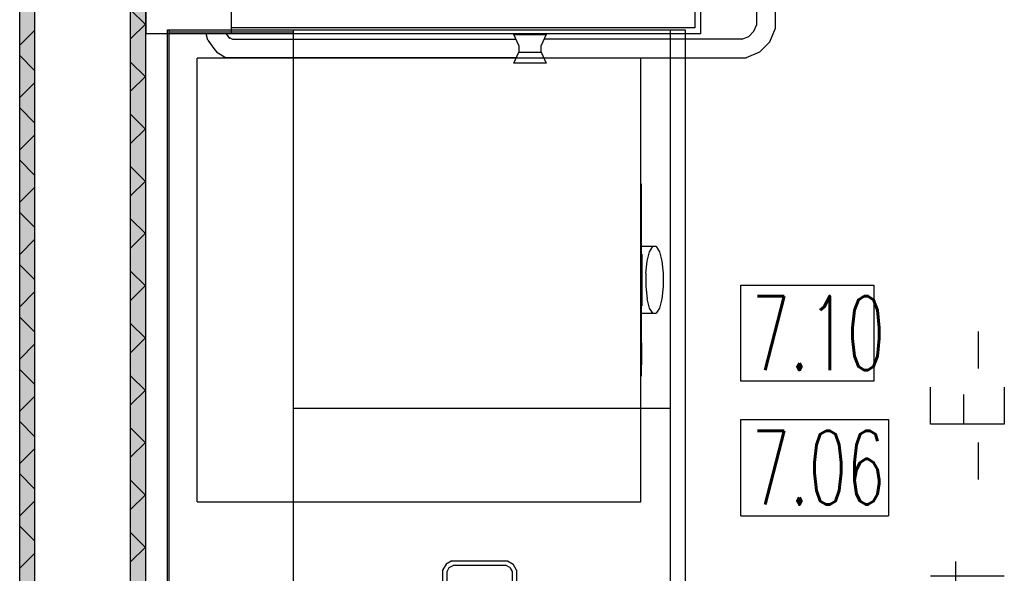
# Model space of a CAD drawing. Header units: millimetres. Extents: x 0 to 40100, y 0 to 29075.
# Tile 23 of 119: x 8487 to 9819, y 21192 to 21941. Entities that reach past the tile are written whole.
import ezdxf

# ---------------------------------------------------------------- set-up
doc = ezdxf.new("R2010")
doc.units = ezdxf.units.MM
doc.header["$MEASUREMENT"] = 0
doc.linetypes.add('AUSGEZOGEN', pattern=[0, 0])
doc.layers.get('0').update_dxf_attribs({"linetype": 'CONTINUOUS'})
for name, color, linetype, true_color in [('ibmp_KT_Einrichtung', 7, 'AUSGEZOGEN', 0x000080), ('ibmp_KT_Geräte_Ansicht', 1, 'AUSGEZOGEN', 0xff0000), ('ibmp_KT_Grundriss', 6, 'AUSGEZOGEN', 0xff00ff), ('ibmp_KT_Grundriss_Grundfläche', 7, 'AUSGEZOGEN', 0xffc6ff), ('ibmp_KT_Grundriss_Schraffur', 6, 'AUSGEZOGEN', 0xff00ff), ('IBMP_KT_POS-NUMMERN', 7, 'AUSGEZOGEN', 0xff8c55)]:
    doc.layers.add(name, color=color, linetype=linetype, true_color=true_color)
doc.styles.get("Standard").update_dxf_attribs({"font": 'TXT.SHX'})

# ---------------------------------------------------------------- blocks, each defined once
blk = doc.blocks.new('_SWS_COLOR_BLOCK_9')
at = {"layer": 'ibmp_KT_Grundriss_Grundfläche', "color": 0, "true_color": 0xfefefe}
for points in [[(8507.3, 17936.5), (8487.3, 23761.5), (8507.3, 23761.5)], [(8507.3, 17936.5), (8487.3, 17916.5), (8487.3, 23761.5)]]:
    blk.add_solid(points, dxfattribs=at)
at = {"color": 0, "true_color": 0x000000}
blk.add_attdef('', (0, 0), '', height=1, dxfattribs=at)
blk = doc.blocks.new('_SWS_COLOR_BLOCK_68')
at = {"layer": 'ibmp_KT_Grundriss_Grundfläche', "color": 0, "true_color": 0xfefefe}
for points in [[(8657.3, 18011.5), (8637.3, 23706.5), (8657.3, 23686.5)], [(8657.3, 18011.5), (8637.3, 17991.5), (8637.3, 23706.5)]]:
    blk.add_solid(points, dxfattribs=at)
at = {"color": 0, "true_color": 0x000000}
blk.add_attdef('', (0, 0), '', height=1, dxfattribs=at)
blk = doc.blocks.new('BLOCK_00350')
at = {"layer": 'ibmp_KT_Einrichtung', "color": 0, "linetype": 'AUSGEZOGEN', "true_color": 0x000000}
for p, q in [((8687.1, 19777.1), (8687.1, 21927.1)), ((8687.1, 21927.1), (9387.1, 21927.1)), ((8689.1, 21927.1), (8689.1, 19777.1)), ((8857.1, 21927.1), (8857.1, 19803.97)), ((9367.1, 19803.97), (9367.1, 21927.1)), ((9387.1, 21927.1), (9387.1, 19777.1)), ((8689.1, 21924.4), (8857.1, 21924.4)), ((9367.1, 21415.2), (8857.1, 21415.2))]:
    blk.add_line(p, q, dxfattribs=at)
at = {"color": 0, "true_color": 0x000000}
blk.add_attdef('', (0, 0), '', height=1, dxfattribs=at)
blk = doc.blocks.new('BLOCK_00353')
at = {"layer": 'ibmp_KT_Einrichtung', "color": 0, "linetype": 'AUSGEZOGEN', "true_color": 0x000000}
for p, q in [((9071.55, 21209.1), (9063.65, 21204.56)), ((9071.55, 21209.1), (9146.65, 21209.1)), ((9146.65, 21209.1), (9154.55, 21204.56)), ((9063.65, 21204.56), (9059.1, 21196.7)), ((9059.1, 21196.7), (9059.1, 21152.86)), ((9065.17, 21194.86), (9068.1, 21199.92)), ((9065.17, 21164.04), (9065.17, 21194.86)), ((9068.1, 21199.92), (9073.17, 21202.82)), ((9145.03, 21202.82), (9073.17, 21202.82)), ((9150.1, 21199.92), (9145.03, 21202.82)), ((9150.1, 21199.92), (9153.03, 21194.86)), ((9153.03, 21194.86), (9153.03, 21164.04)), ((9159.1, 21196.7), (9154.55, 21204.56)), ((9159.1, 21196.7), (9159.1, 21152.86)), ((9076.47, 21156.1), (9014.42, 21135.94)), ((9059.1, 21164.68), (9060.85, 21165.16)), ((9063.35, 21165.16), (9060.85, 21165.16)), ((9065.1, 21164.68), (9063.35, 21165.16)), ((9065.1, 21152.86), (9065.1, 21164.68)), ((9076.47, 21156.1), (9141.73, 21156.1)), ((9203.78, 21135.94), (9141.73, 21156.1)), ((9153.1, 21164.68), (9154.85, 21165.16)), ((9153.1, 21164.68), (9153.1, 21152.86)), ((9157.35, 21165.16), (9154.85, 21165.16)), ((9159.1, 21164.68), (9157.35, 21165.16)), ((9060.85, 21151.1), (9059.1, 21152.86)), ((9061.07, 21151.1), (9060.85, 21151.1)), ((9065.1, 21152.86), (9064.43, 21152.18)), ((9153.77, 21152.18), (9153.1, 21152.86)), ((9157.35, 21151.1), (9157.13, 21151.1)), ((9159.1, 21152.86), (9157.35, 21151.1)), ((9014.42, 21135.94), (8961.65, 21097.54)), ((9079.64, 21136.1), (9023.61, 21117.9)), ((9079.64, 21136.1), (9138.56, 21136.1)), ((9194.59, 21117.9), (9138.56, 21136.1)), ((9256.55, 21097.54), (9203.78, 21135.94)), ((9023.61, 21117.9), (8975.97, 21083.22)), ((9242.23, 21083.22), (9194.59, 21117.9)), ((8961.65, 21097.54), (8923.25, 21044.78)), ((9294.95, 21044.78), (9256.55, 21097.54)), ((8975.97, 21083.22), (8941.29, 21035.58)), ((9276.91, 21035.58), (9242.23, 21083.22)), ((8923.25, 21044.78), (8903.1, 20982.72)), ((8941.29, 21035.58), (8923.1, 20979.56)), ((9295.1, 20979.56), (9276.91, 21035.58)), ((9315.1, 20982.72), (9294.95, 21044.78)), ((9104.1, 21030.1), (9104.1, 20870.1)), ((9114.1, 21030.1), (9104.1, 21030.1)), ((9114.1, 20870.1), (9114.1, 21030.1)), ((9104.1, 20992.44), (9105.44, 20994.76)), ((9105.44, 20994.76), (9107.76, 20996.1)), ((9107.76, 20996.1), (9110.44, 20996.1)), ((9110.44, 20996.1), (9112.76, 20994.76)), ((9112.76, 20994.76), (9114.1, 20992.44)), ((8903.1, 20982.72), (8903.1, 20917.46)), ((9315.1, 20917.46), (9315.1, 20982.72)), ((8923.1, 20920.63), (8923.1, 20979.56)), ((9295.1, 20920.63), (9295.1, 20979.56)), ((8903.1, 20917.46), (8923.25, 20855.42)), ((8923.1, 20920.63), (8941.29, 20864.6)), ((9276.91, 20864.6), (9295.1, 20920.63)), ((9294.95, 20855.42), (9315.1, 20917.46)), ((9104.1, 20907.76), (9105.44, 20905.44)), ((9105.44, 20905.44), (9107.76, 20904.1)), ((9107.76, 20904.1), (9110.44, 20904.1)), ((9110.44, 20904.1), (9112.76, 20905.44)), ((9112.76, 20905.44), (9114.1, 20907.76)), ((8941.29, 20864.6), (8975.97, 20816.96)), ((9114.1, 20870.1), (9104.1, 20870.1)), ((9242.23, 20816.96), (9276.91, 20864.6)), ((8923.25, 20855.42), (8961.65, 20802.64)), ((9256.55, 20802.64), (9294.95, 20855.42)), ((9023.61, 20782.28), (8975.97, 20816.96)), ((9194.59, 20782.28), (9242.23, 20816.96)), ((8961.65, 20802.64), (9014.42, 20764.24)), ((9203.78, 20764.24), (9256.55, 20802.64)), ((9023.61, 20782.28), (9079.64, 20764.1)), ((9138.56, 20764.1), (9194.59, 20782.28)), ((9014.42, 20764.24), (9076.47, 20744.1)), ((9079.64, 20764.1), (9138.56, 20764.1)), ((9141.73, 20744.1), (9203.78, 20764.24)), ((9060.85, 20749.1), (9059.1, 20747.32)), ((9059.1, 20703.5), (9059.1, 20747.32)), ((9061.07, 20749.1), (9060.85, 20749.1)), ((9065.1, 20747.32), (9064.43, 20748)), ((9065.1, 20747.32), (9065.1, 20736.16)), ((9076.47, 20744.1), (9141.73, 20744.1)), ((9153.77, 20748), (9153.1, 20747.32)), ((9153.1, 20736.16), (9153.1, 20747.32)), ((9157.35, 20749.1), (9157.13, 20749.1)), ((9159.1, 20747.32), (9157.35, 20749.1)), ((9159.1, 20703.5), (9159.1, 20747.32)), ((9065.17, 20736.14), (9065.17, 20705.34)), ((9153.03, 20705.34), (9153.03, 20736.14)), ((9063.65, 20695.62), (9059.1, 20703.5)), ((9065.17, 20705.34), (9068.1, 20700.28)), ((9150.1, 20700.28), (9153.03, 20705.34)), ((9159.1, 20703.5), (9154.55, 20695.62)), ((9071.55, 20691.1), (9063.65, 20695.62)), ((9068.1, 20700.28), (9073.17, 20697.37)), ((9071.55, 20691.1), (9146.65, 20691.1)), ((9145.03, 20697.37), (9073.17, 20697.37)), ((9150.1, 20700.28), (9145.03, 20697.37)), ((9146.65, 20691.1), (9154.55, 20695.62))]:
    blk.add_line(p, q, dxfattribs=at)
at = {"color": 0, "true_color": 0x000000}
blk.add_attdef('', (0, 0), '', height=1, dxfattribs=at)
blk = doc.blocks.new('BLOCK_00354')
at = {"layer": 'ibmp_KT_Einrichtung', "color": 0, "linetype": 'AUSGEZOGEN', "true_color": 0x000000}
for p, q in [((8727.24, 21289.1), (8727.24, 21889.1)), ((9327.24, 21889.1), (8727.24, 21889.1)), ((9327.24, 21289.1), (9327.24, 21889.1)), ((9327.24, 21719.1), (9327.74, 21719.1)), ((9327.74, 21719.1), (9327.74, 21459.1)), ((9347.9, 21634.1), (9327.74, 21634.1)), ((9338.99, 21627.24), (9343.27, 21634.1)), ((9347.9, 21634.1), (9352.18, 21627.24)), ((9327.74, 21624.1), (9328.24, 21624.1)), ((9328.24, 21624.1), (9328.24, 21554.1)), ((9335.71, 21614.58), (9338.99, 21627.24)), ((9352.18, 21627.24), (9355.46, 21614.58)), ((9333.94, 21598.04), (9335.71, 21614.58)), ((9355.46, 21614.58), (9357.24, 21598.06)), ((9333.94, 21598.04), (9333.94, 21580.14)), ((9357.24, 21598.06), (9357.24, 21580.14)), ((9333.94, 21580.14), (9335.71, 21563.6)), ((9357.24, 21580.14), (9355.46, 21563.6)), ((9328.24, 21554.1), (9327.74, 21554.1)), ((9338.99, 21550.94), (9335.71, 21563.6)), ((9355.46, 21563.6), (9352.19, 21550.96)), ((9327.74, 21544.1), (9347.9, 21544.1)), ((9343.27, 21544.1), (9338.99, 21550.94)), ((9352.19, 21550.96), (9347.9, 21544.1)), ((9327.74, 21504.1), (9328.24, 21504.1)), ((9328.24, 21474.1), (9328.24, 21504.1)), ((9328.24, 21474.1), (9327.74, 21474.1)), ((9327.74, 21459.1), (9327.24, 21459.1)), ((8727.24, 21289.1), (9327.24, 21289.1))]:
    blk.add_line(p, q, dxfattribs=at)
at = {"color": 0, "true_color": 0x000000}
blk.add_attdef('', (0, 0), '', height=1, dxfattribs=at)
blk = doc.blocks.new('BLOCK_00355')
at = {"layer": 'ibmp_KT_Einrichtung', "color": 0, "linetype": 'AUSGEZOGEN', "true_color": 0x000000}
for p, q in [((9155.24, 22597.1), (9199.24, 22597.1)), ((9162.24, 22582.1), (9155.24, 22597.1)), ((9199.24, 22597.1), (9192.24, 22582.1)), ((8741.84, 22566.02), (8750.96, 22579.14)), ((8750.95, 22579.14), (8753.81, 22581.98)), ((8750.96, 22579.14), (8753.81, 22581.98)), ((8753.81, 22581.98), (8766.58, 22589.6)), ((9158.74, 22589.6), (8766.58, 22589.6)), ((9162.24, 22582.1), (9162.24, 22573.1)), ((9192.24, 22573.1), (9192.24, 22582.1)), ((9195.74, 22589.6), (9469.41, 22589.6)), ((9487.69, 22581.98), (9469.41, 22589.6)), ((9487.68, 22581.98), (9501.67, 22567.92)), ((8741.85, 22566.02), (8739.28, 22557.1)), ((9155.24, 22558.1), (9162.24, 22573.1)), ((9192.24, 22573.1), (9162.24, 22573.1)), ((9192.24, 22573.1), (9199.24, 22558.1)), ((9501.67, 22567.92), (9509.24, 22549.54)), ((9408.24, 22557.1), (8658.24, 22557.1)), ((8658.24, 21922.1), (8658.24, 22557.1)), ((8771.32, 22563.62), (8766.79, 22557.1)), ((8771.32, 22563.62), (8768.46, 22560.78)), ((8774.85, 22564.6), (8769.98, 22561.68)), ((8773.24, 22557.1), (8773.24, 21922.1)), ((9158.27, 22564.6), (8774.85, 22564.6)), ((9155.24, 22558.1), (9199.24, 22558.1)), ((9464.47, 22564.6), (9196.21, 22564.6)), ((9408.24, 21922.1), (9408.24, 22557.1)), ((9472.91, 22560.8), (9463.78, 22564.6)), ((9472.9, 22560.8), (9479.9, 22553.76)), ((9479.89, 22553.76), (9483.68, 22544.56)), ((8773.24, 22549.1), (9400.24, 22549.1)), ((9400.24, 22549.1), (9400.24, 21930.1)), ((9483.68, 22544.58), (9483.68, 21934.62)), ((9509.24, 21929.64), (9509.24, 22549.54)), ((9409.24, 22521.1), (9408.24, 22521.1)), ((9409.24, 22521.1), (9409.24, 21958.1)), ((9409.24, 22498.1), (9410.24, 22498.1)), ((9410.24, 22498.1), (9410.24, 22482.1)), ((9410.24, 22482.1), (9409.24, 22482.1)), ((9409.24, 22473.1), (9410.24, 22473.1)), ((9410.24, 22435.1), (9410.24, 22473.1)), ((9410.24, 22467.1), (9409.24, 22467.1)), ((9410.24, 22435.1), (9409.24, 22435.1)), ((9409.24, 22430.1), (9410.24, 22430.1)), ((9410.24, 22424.1), (9409.24, 22424.1)), ((9410.24, 22320.1), (9410.24, 22430.1)), ((9409.24, 22408.1), (9410.24, 22408.1)), ((9409.24, 22405.1), (9410.24, 22405.1)), ((9410.24, 22399.1), (9409.24, 22399.1)), ((9410.24, 22383.1), (9409.24, 22383.1)), ((9409.24, 22380.1), (9410.24, 22380.1)), ((9410.24, 22374.1), (9409.24, 22374.1)), ((9409.24, 22358.1), (9410.24, 22358.1)), ((9409.24, 22320.1), (9410.24, 22320.1)), ((9409.24, 22014.1), (9410.24, 22014.1)), ((9410.24, 21984.1), (9410.24, 22014.1)), ((9410.24, 21984.1), (9409.24, 21984.1)), ((9408.24, 21958.1), (9409.24, 21958.1)), ((9400.24, 21930.1), (8773.24, 21930.1)), ((9479.9, 21925.44), (9483.69, 21934.62)), ((9501.67, 21911.26), (9509.24, 21929.64)), ((9408.24, 21922.1), (8658.24, 21922.1)), ((8741.84, 21913.16), (8739.27, 21922.1)), ((8741.84, 21913.18), (8750.96, 21900.04)), ((8771.32, 21915.56), (8766.79, 21922.1)), ((8769.99, 21917.48), (8774.85, 21914.58)), ((8771.33, 21915.56), (8771.3, 21915.6)), ((8774.85, 21914.6), (9158.27, 21914.6)), ((9155.24, 21921.1), (9199.24, 21921.1)), ((9162.24, 21906.1), (9155.24, 21921.1)), ((9199.24, 21921.1), (9192.24, 21906.1)), ((9464.46, 21914.6), (9196.21, 21914.6)), ((9463.76, 21914.6), (9472.91, 21918.4)), ((9472.9, 21918.4), (9479.9, 21925.44)), ((8750.95, 21900.06), (8750.96, 21900.04)), ((8750.96, 21900.04), (8753.81, 21897.2)), ((9162.24, 21906.1), (9162.24, 21897.1)), ((9192.24, 21897.1), (9192.24, 21906.1)), ((9487.68, 21897.2), (9501.67, 21911.28)), ((8753.81, 21897.2), (8766.58, 21889.6)), ((9158.74, 21889.6), (8766.58, 21889.6)), ((9155.24, 21882.1), (9162.24, 21897.1)), ((9162.24, 21897.1), (9192.24, 21897.1)), ((9192.24, 21897.1), (9199.24, 21882.1)), ((9195.74, 21889.6), (9469.41, 21889.6)), ((9487.69, 21897.2), (9469.41, 21889.6)), ((9199.24, 21882.1), (9155.24, 21882.1))]:
    blk.add_line(p, q, dxfattribs=at)
at = {"color": 0, "true_color": 0x000000}
blk.add_attdef('', (0, 0), '', height=1, dxfattribs=at)
blk = doc.blocks.new('BLOCK_00507')
at = {"layer": 'ibmp_KT_Geräte_Ansicht', "color": 0, "linetype": 'AUSGEZOGEN', "true_color": 0x000000}
for p, q in [((9783.85, 21469.1), (9783.85, 21519.1)), ((9718.52, 21394.1), (9718.52, 21444.1)), ((9763.85, 21394.1), (9763.85, 21434.1)), ((9818.52, 21444.1), (9818.52, 21394.1)), ((9818.52, 21394.1), (9718.52, 21394.1)), ((9783.85, 21319.1), (9783.85, 21369.1)), ((9753.19, 21178.43), (9753.19, 21208.43)), ((9818.52, 21188.43), (9718.52, 21188.43)), ((9763.85, 21144.1), (9753.19, 21139.43)), ((9818.52, 21144.1), (9763.85, 21144.1)), ((9753.19, 21139.43), (9748.52, 21128.76)), ((9748.52, 21094.1), (9748.52, 21128.76)), ((9718.52, 21094.1), (9818.52, 21094.1)), ((9748.52, 21033.76), (9748.52, 21069.1)), ((9818.52, 21069.1), (9818.52, 21033.76)), ((9753.19, 21024.43), (9748.52, 21033.76)), ((9763.85, 21019.1), (9753.19, 21024.43)), ((9813.19, 21024.43), (9803.85, 21019.1)), ((9818.52, 21033.76), (9813.19, 21024.43)), ((9803.85, 21019.1), (9763.85, 21019.1)), ((9718.52, 20969.43), (9728.52, 20969.43)), ((9748.52, 20969.43), (9818.52, 20969.43)), ((9748.52, 20903.76), (9753.19, 20914.43)), ((9758.52, 20919.1), (9753.19, 20914.43)), ((9793.19, 20916.43), (9788.52, 20911.76)), ((9798.52, 20919.1), (9793.19, 20916.43)), ((9803.85, 20919.1), (9798.52, 20919.1)), ((9808.52, 20916.43), (9803.85, 20919.1)), ((9813.19, 20911.76), (9808.52, 20916.43)), ((9748.52, 20886.43), (9748.52, 20903.76)), ((9788.52, 20911.76), (9778.52, 20876.43)), ((9818.52, 20901.76), (9813.19, 20911.76)), ((9818.52, 20883.76), (9818.52, 20901.76)), ((9753.19, 20876.43), (9748.52, 20886.43)), ((9758.52, 20871.76), (9753.19, 20876.43)), ((9778.52, 20876.43), (9773.19, 20871.76)), ((9813.19, 20874.43), (9818.52, 20883.76)), ((9763.85, 20869.1), (9758.52, 20871.76)), ((9768.52, 20869.1), (9763.85, 20869.1)), ((9773.19, 20871.76), (9768.52, 20869.1)), ((9808.52, 20869.1), (9813.19, 20874.43)), ((9748.52, 20828.76), (9753.19, 20839.43)), ((9753.19, 20839.43), (9763.85, 20844.1)), ((9763.85, 20844.1), (9818.52, 20844.1)), ((9748.52, 20794.1), (9748.52, 20828.76)), ((9818.52, 20794.1), (9748.52, 20794.1)), ((9718.52, 20744.43), (9818.52, 20769.1)), ((9788.52, 20726.43), (9788.52, 20761.76)), ((9818.52, 20719.1), (9718.52, 20744.43))]:
    blk.add_line(p, q, dxfattribs=at)
at = {"color": 0, "true_color": 0x000000}
blk.add_attdef('', (0, 0), '', height=1, dxfattribs=at)

msp = doc.modelspace()

# ---------------------------------------------------------------- linework, layer by layer
at = {"layer": 'ibmp_KT_Grundriss', "color": 0, "linetype": 'AUSGEZOGEN', "true_color": 0x000000}
for p, q in [((8487.24, 21166.48), (8487.24, 23761.48)), ((8507.24, 23761.48), (8507.24, 17936.48)), ((8637.24, 17991.48), (8637.24, 23706.48)), ((8657.24, 23686.48), (8657.24, 18011.48))]:
    msp.add_line(p, q, dxfattribs=at)
at = {"layer": 'ibmp_KT_Grundriss_Schraffur', "color": 0, "linetype": 'AUSGEZOGEN', "true_color": 0x000000}
for p, q in [((8657.24, 21934.48), (8637.24, 21954.48)), ((8507.24, 21926.34), (8487.24, 21906.34)), ((8637.24, 21914.92), (8657.24, 21934.92)), ((8507.24, 21872.36), (8487.24, 21892.36)), ((8657.24, 21863.78), (8637.24, 21883.78)), ((8657.24, 21864.22), (8637.24, 21844.22)), ((8487.24, 21835.64), (8507.24, 21855.64)), ((8507.24, 21801.64), (8487.24, 21821.64)), ((8657.24, 21793.06), (8637.24, 21813.06)), ((8637.24, 21773.5), (8657.24, 21793.5)), ((8507.24, 21784.92), (8487.24, 21764.92)), ((8507.24, 21730.94), (8487.24, 21750.94)), ((8657.24, 21722.36), (8637.24, 21742.36)), ((8487.24, 21694.22), (8507.24, 21714.22)), ((8657.24, 21722.8), (8637.24, 21702.8)), ((8507.24, 21660.22), (8487.24, 21680.22)), ((8657.24, 21651.64), (8637.24, 21671.64)), ((8637.24, 21632.08), (8657.24, 21652.08)), ((8507.24, 21643.5), (8487.24, 21623.5)), ((8507.24, 21589.52), (8487.24, 21609.52)), ((8657.24, 21580.94), (8637.24, 21600.94)), ((8657.24, 21581.38), (8637.24, 21561.38)), ((8487.24, 21552.8), (8507.24, 21572.8)), ((8507.24, 21518.8), (8487.24, 21538.8)), ((8657.24, 21510.22), (8637.24, 21530.22)), ((8507.24, 21502.08), (8487.24, 21482.08)), ((8637.24, 21490.66), (8657.24, 21510.66)), ((8507.24, 21448.1), (8487.24, 21468.1)), ((8657.24, 21439.52), (8637.24, 21459.52)), ((8657.24, 21439.96), (8637.24, 21419.96)), ((8487.24, 21411.38), (8507.24, 21431.38)), ((8507.24, 21377.38), (8487.24, 21397.38)), ((8657.24, 21368.8), (8637.24, 21388.8)), ((8637.24, 21349.24), (8657.24, 21369.24)), ((8507.24, 21360.66), (8487.24, 21340.66)), ((8507.24, 21306.68), (8487.24, 21326.68)), ((8657.24, 21298.1), (8637.24, 21318.1)), ((8487.24, 21269.96), (8507.24, 21289.96)), ((8657.24, 21298.54), (8637.24, 21278.54)), ((8507.24, 21235.96), (8487.24, 21255.96)), ((8657.24, 21227.38), (8637.24, 21247.38)), ((8637.24, 21207.82), (8657.24, 21227.82)), ((8507.24, 21219.24), (8487.24, 21199.24))]:
    msp.add_line(p, q, dxfattribs=at)
at = {"layer": 'IBMP_KT_POS-NUMMERN', "color": 0, "linetype": 'AUSGEZOGEN', "true_color": 0x000000}
for p, q in [((9462.17, 21582.1), (9642.31, 21582.1)), ((9462.17, 21452.1), (9462.17, 21582.1)), ((9642.31, 21582.1), (9642.31, 21452.1)), ((9642.31, 21452.1), (9462.17, 21452.1)), ((9462.17, 21400.1), (9662.04, 21400.1)), ((9462.17, 21270.1), (9462.17, 21400.1)), ((9662.04, 21400.1), (9662.04, 21270.1)), ((9462.17, 21270.1), (9662.04, 21270.1))]:
    msp.add_line(p, q, dxfattribs=at)

# ---------------------------------------------------------------- block references
at = {"layer": 'ibmp_KT_Einrichtung', "color": 0, "true_color": 0x000000}
for name in ['BLOCK_00355', 'BLOCK_00350', 'BLOCK_00354', 'BLOCK_00353']:
    msp.add_blockref(name, (0, 0), dxfattribs=at)
at = {"layer": 'ibmp_KT_Geräte_Ansicht', "color": 0, "true_color": 0x000000}
msp.add_blockref('BLOCK_00507', (0, 0), dxfattribs=at)
at = {"layer": 'ibmp_KT_Grundriss_Grundfläche', "color": 0, "true_color": 0x000000}
for name in ['_SWS_COLOR_BLOCK_9', '_SWS_COLOR_BLOCK_68']:
    msp.add_blockref(name, (0, 0), dxfattribs=at)

# ---------------------------------------------------------------- texts
at = {"layer": 'IBMP_KT_POS-NUMMERN', "color": 0, "true_color": 0x000000, "width": 0.6}
for s, p in [('7.10', (9477.17, 21467.1)), ('7.06', (9477.17, 21285.1))]:
    msp.add_text(s, height=100, dxfattribs=at).set_placement(p)

doc.saveas('drawing.dxf')
